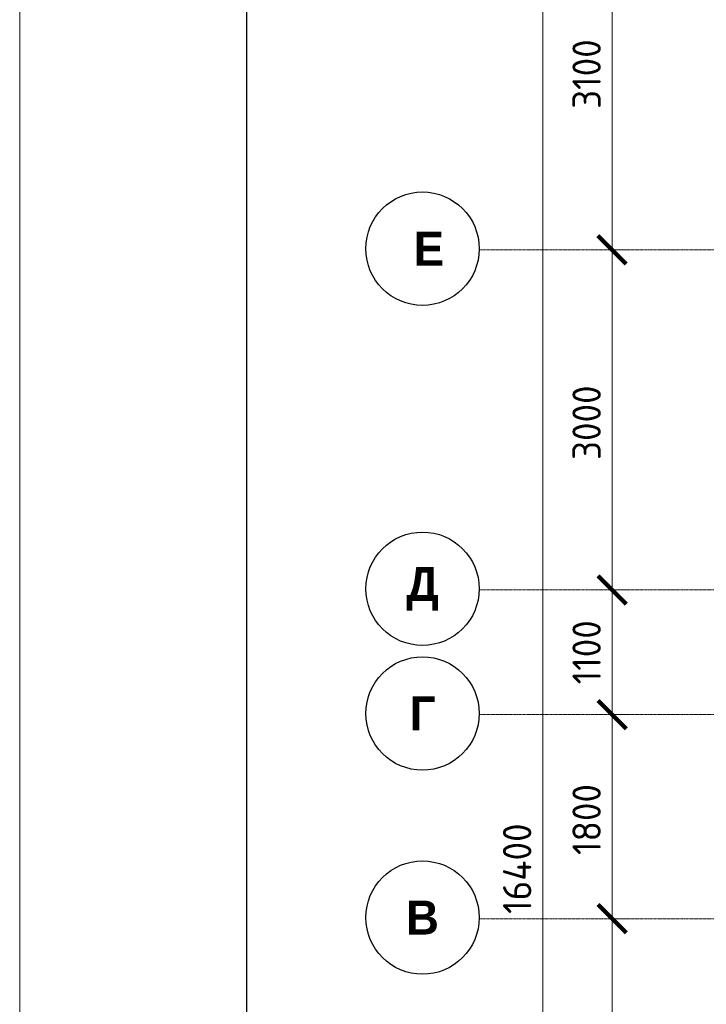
# Model space of a CAD drawing. Header units: millimetres. Extents: x -386473 to 311666, y -59266 to 291810.
# Tile 10 of 132: x -201466 to -195408, y 20199 to 28884. Entities that reach past the tile are written whole.
import ezdxf

# ---------------------------------------------------------------- set-up
doc = ezdxf.new("R2010")
doc.units = ezdxf.units.MM
doc.linetypes.add('______5', pattern=[1100, 800, -100, 100, -100])
doc.linetypes.add('осевая', pattern=[50.8, 31.75, -6.35, 6.35, -6.35])
for name, color, linetype, lineweight in [('Оси', 40, '______5', 18), ('РАЗМЕРЫ', 1, 'Continuous', 9), ('ТОНКИЕ', 7, 'Continuous', 9)]:
    doc.layers.add(name, color=color, linetype=linetype, lineweight=lineweight)
doc.layers.add('ТОЛСТЫЕ_ОСНОВНЫЕ', color=6, linetype='Continuous')
doc.styles.add('Century Gothic', font='GOTHIC.TTF')
doc.styles.add('GOST-2.304_Type-B', font='GOST_Common.ttf')
doc.dimstyles.new('СПДС', dxfattribs={"dimscale": 100, "dimtxt": 2.5, "dimasz": 2.5, "dimexe": 1.25, "dimexo": 0, "dimtad": 1, "dimdec": 0, "dimtxsty": 'GOST-2.304_Type-B', "dimblk": 'ARCHTICK', "dimcen": 2.5, "dimdle": 2, "dimadec": 0, "dimazin": 2, "dimtfac": 0.75, "dimtdec": 0, "dimtmove": 1, "dimatfit": 3, "dimfxl": 1, "dimtolj": 1, "dimarcsym": 1})

# ---------------------------------------------------------------- blocks, each defined once
blk = doc.blocks.new('*U44')
at = {"layer": 'ТОЛСТЫЕ_ОСНОВНЫЕ', "color": 6}
blk.add_lwpolyline([(20, 5), (886, 5), (886, 415), (20, 415)], close=True, dxfattribs=at)
at = {"layer": 'ТОНКИЕ'}
blk.add_lwpolyline([(0, 0), (891, 0), (891, 420), (0, 420)], close=True, dxfattribs=at)
blk = doc.blocks.new('_ArchTick')
at = {"color": 0, "linetype": 'ByBlock', "const_width": 0.15}
blk.add_lwpolyline([(-0.5, -0.5), (0.5, 0.5)], dxfattribs=at)
blk = doc.blocks.new('*D427')
at = {"color": 0, "lineweight": -2, "transparency": 16777216}
for p, q in [((979756.2, -14892.9), (979756.2, 1907.1)), ((979756.2, 1707.1), (979881.2, 1707.1)), ((979756.2, -14692.9), (979881.2, -14692.9))]:
    blk.add_line(p, q, dxfattribs=at)
at = {"layer": 'DEFPOINTS', "color": 0, "transparency": 16777216}
for p in [(979756.2, 1707.1), (979756.2, 1707.1), (979756.2, -14692.9)]:
    blk.add_point(p, dxfattribs=at)
at = {"color": 0, "lineweight": -2, "transparency": 16777216, "xscale": 250, "yscale": 250, "zscale": 250}
for p, rotation in [((979756.2, 1707.1), 90), ((979756.2, -14692.9), 270)]:
    blk.add_blockref('_ArchTick', p, dxfattribs=dict(at, rotation=rotation))
at = {"color": 0, "transparency": 16777216, "insert": (979531.2, -6851.5), "char_height": 250, "width": 104166.667, "attachment_point": 5, "rotation": 90, "style": 'GOST-2.304_Type-B'}
blk.add_mtext('\\A1;16400', dxfattribs=at)
blk = doc.blocks.new('NSY101')
at = {"color": 0, "linetype": 'ByBlock', "lineweight": -2}
blk.add_circle((0, 0), 50, dxfattribs=at)
blk = doc.blocks.new('СЛОЖНЫЙ_ОБЪЕКТ_25')
at = {"layer": 'Оси', "color": 16, "linetype": 'Continuous', "lineweight": 25, "transparency": 33554687, "xscale": 9.999999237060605, "yscale": 9.999999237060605, "zscale": 9.999999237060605}
blk.add_blockref('NSY101', (-12318.7, -12596.8), dxfattribs=at)
at = {"layer": 'Оси', "color": 16, "linetype": 'Continuous', "lineweight": 25, "transparency": 33554687, "insert": (-12318.7, -12596.8), "char_height": 300, "width": 390, "attachment_point": 5, "style": 'Century Gothic'}
blk.add_mtext('\\A1;{\\fCentury Gothic|i0|b1;\\H300.000000;\\W1.000000;\\C16;В}\\P', dxfattribs=at)
blk = doc.blocks.new('СЛОЖНЫЙ_ОБЪЕКТ_26')
at = {"layer": 'Оси', "color": 16, "linetype": 'Continuous', "lineweight": 25, "transparency": 33554687, "xscale": 9.999999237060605, "yscale": 9.999999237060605, "zscale": 9.999999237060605}
blk.add_blockref('NSY101', (-12318.7, -10796.8), dxfattribs=at)
at = {"layer": 'Оси', "color": 16, "linetype": 'Continuous', "lineweight": 25, "transparency": 33554687, "insert": (-12318.7, -10796.8), "char_height": 300, "width": 345, "attachment_point": 5, "style": 'Century Gothic'}
blk.add_mtext('\\A1;{\\fCentury Gothic|i0|b1;\\H300.000000;\\W1.000000;\\C16;Г}\\P', dxfattribs=at)
blk = doc.blocks.new('СЛОЖНЫЙ_ОБЪЕКТ_27')
at = {"layer": 'Оси', "color": 16, "linetype": 'Continuous', "lineweight": 25, "transparency": 33554687, "xscale": 9.999999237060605, "yscale": 9.999999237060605, "zscale": 9.999999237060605}
blk.add_blockref('NSY101', (-12318.7, -9696.8), dxfattribs=at)
at = {"layer": 'Оси', "color": 16, "linetype": 'Continuous', "lineweight": 25, "transparency": 33554687, "insert": (-12318.7, -9696.8), "char_height": 300, "width": 470, "attachment_point": 5, "style": 'Century Gothic'}
blk.add_mtext('\\A1;{\\fCentury Gothic|i0|b1;\\H300.000000;\\W1.000000;\\C16;Д}\\P', dxfattribs=at)
blk = doc.blocks.new('СЛОЖНЫЙ_ОБЪЕКТ_62')
at = {"layer": 'Оси', "color": 16, "linetype": 'Continuous', "lineweight": 25, "transparency": 33554687, "xscale": 9.999999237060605, "yscale": 9.999999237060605, "zscale": 9.999999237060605}
blk.add_blockref('NSY101', (-12318.7, -6696.8), dxfattribs=at)
at = {"layer": 'Оси', "color": 16, "linetype": 'Continuous', "lineweight": 25, "transparency": 33554687, "insert": (-12318.7, -6696.8), "char_height": 300, "width": 480, "attachment_point": 5, "style": 'Century Gothic'}
blk.add_mtext('\\A1;{\\fCentury Gothic|i0|b1;\\H300.000000;\\W1.000000;\\C16; Е}\\P', dxfattribs=at)
blk = doc.blocks.new('*D409')
at = {"color": 0, "lineweight": -2, "transparency": 16777216}
for p, q in [((980368.8, -9992.9), (980368.8, -7092.9)), ((980368.8, -7292.9), (980493.8, -7292.9)), ((980368.8, -9792.9), (980493.8, -9792.9))]:
    blk.add_line(p, q, dxfattribs=at)
at = {"layer": 'DEFPOINTS', "color": 0, "transparency": 16777216}
for p in [(980368.8, -7292.9), (980368.8, -7292.9), (980368.8, -9792.9)]:
    blk.add_point(p, dxfattribs=at)
at = {"color": 0, "lineweight": -2, "transparency": 16777216, "xscale": 250, "yscale": 250, "zscale": 250}
for p, rotation in [((980368.8, -7292.9), 90), ((980368.8, -9792.9), 270)]:
    blk.add_blockref('_ArchTick', p, dxfattribs=dict(at, rotation=rotation))
at = {"color": 0, "transparency": 16777216, "insert": (980143.8, -8568), "char_height": 250, "width": 83333.333, "attachment_point": 5, "rotation": 90, "style": 'GOST-2.304_Type-B'}
blk.add_mtext('\\A1;2500', dxfattribs=at)
blk = doc.blocks.new('*D410')
at = {"color": 0, "lineweight": -2, "transparency": 16777216}
for p, q in [((980368.8, -7492.9), (980368.8, -5292.9)), ((980368.8, -5492.9), (980493.8, -5492.9)), ((980368.8, -7292.9), (980493.8, -7292.9))]:
    blk.add_line(p, q, dxfattribs=at)
at = {"layer": 'DEFPOINTS', "color": 0, "transparency": 16777216}
for p in [(980368.8, -5492.9), (980368.8, -5492.9), (980368.8, -7292.9)]:
    blk.add_point(p, dxfattribs=at)
at = {"color": 0, "lineweight": -2, "transparency": 16777216, "xscale": 250, "yscale": 250, "zscale": 250}
for p, rotation in [((980368.8, -5492.9), 90), ((980368.8, -7292.9), 270)]:
    blk.add_blockref('_ArchTick', p, dxfattribs=dict(at, rotation=rotation))
at = {"color": 0, "transparency": 16777216, "insert": (980143.8, -6418), "char_height": 250, "width": 83333.333, "attachment_point": 5, "rotation": 90, "style": 'GOST-2.304_Type-B'}
blk.add_mtext('\\A1;1800', dxfattribs=at)
blk = doc.blocks.new('*D411')
at = {"color": 0, "lineweight": -2, "transparency": 16777216}
for p, q in [((980368.8, -5692.9), (980368.8, -4192.9)), ((980368.8, -4392.9), (980493.8, -4392.9)), ((980368.8, -5492.9), (980493.8, -5492.9))]:
    blk.add_line(p, q, dxfattribs=at)
at = {"layer": 'DEFPOINTS', "color": 0, "transparency": 16777216}
for p in [(980368.8, -4392.9), (980368.8, -4392.9), (980368.8, -5492.9)]:
    blk.add_point(p, dxfattribs=at)
at = {"color": 0, "lineweight": -2, "transparency": 16777216, "xscale": 250, "yscale": 250, "zscale": 250}
for p, rotation in [((980368.8, -4392.9), 90), ((980368.8, -5492.9), 270)]:
    blk.add_blockref('_ArchTick', p, dxfattribs=dict(at, rotation=rotation))
at = {"color": 0, "transparency": 16777216, "insert": (980143.8, -4942.9), "char_height": 250, "width": 83333.333, "attachment_point": 5, "rotation": 90, "style": 'GOST-2.304_Type-B'}
blk.add_mtext('\\A1;1100', dxfattribs=at)
blk = doc.blocks.new('*D412')
at = {"color": 0, "lineweight": -2, "transparency": 16777216}
for p, q in [((980368.8, -4592.9), (980368.8, -1192.9)), ((980368.8, -1392.9), (980493.8, -1392.9)), ((980368.8, -4392.9), (980493.8, -4392.9))]:
    blk.add_line(p, q, dxfattribs=at)
at = {"layer": 'DEFPOINTS', "color": 0, "transparency": 16777216}
for p in [(980368.8, -1392.9), (980368.8, -1392.9), (980368.8, -4392.9)]:
    blk.add_point(p, dxfattribs=at)
at = {"color": 0, "lineweight": -2, "transparency": 16777216, "xscale": 250, "yscale": 250, "zscale": 250}
for p, rotation in [((980368.8, -1392.9), 90), ((980368.8, -4392.9), 270)]:
    blk.add_blockref('_ArchTick', p, dxfattribs=dict(at, rotation=rotation))
at = {"color": 0, "transparency": 16777216, "insert": (980143.8, -2918), "char_height": 250, "width": 83333.333, "attachment_point": 5, "rotation": 90, "style": 'GOST-2.304_Type-B'}
blk.add_mtext('\\A1;3000', dxfattribs=at)
blk = doc.blocks.new('*D413')
at = {"color": 0, "lineweight": -2, "transparency": 16777216}
for p, q in [((980368.8, -1592.9), (980368.8, 1907.1)), ((979945.2, 1707.1), (980493.8, 1707.1)), ((980368.8, -1392.9), (980493.8, -1392.9))]:
    blk.add_line(p, q, dxfattribs=at)
at = {"layer": 'DEFPOINTS', "color": 0, "transparency": 16777216}
for p in [(979945.2, 1707.1), (980368.8, 1707.1), (980368.8, -1392.9)]:
    blk.add_point(p, dxfattribs=at)
at = {"color": 0, "lineweight": -2, "transparency": 16777216, "xscale": 250, "yscale": 250, "zscale": 250}
for p, rotation in [((980368.8, 1707.1), 90), ((980368.8, -1392.9), 270)]:
    blk.add_blockref('_ArchTick', p, dxfattribs=dict(at, rotation=rotation))
at = {"color": 0, "transparency": 16777216, "insert": (980143.8, 157.1), "char_height": 250, "width": 83333.333, "attachment_point": 5, "rotation": 90, "style": 'GOST-2.304_Type-B'}
blk.add_mtext('\\A1;3100', dxfattribs=at)
blk = doc.blocks.new('оси2')
at = {"layer": 'Оси', "color": 16, "linetype": 'осевая', "lineweight": 0, "ltscale": 0.25, "transparency": 33554687}
for p, q in [((979200, -1392.9), (1032582.1, -1392.9)), ((979200, -4392.9), (1032582.1, -4392.9)), ((979200, -5492.9), (1032582.1, -5492.9)), ((979200, -7292.9), (1032582.1, -7292.9))]:
    blk.add_line(p, q, dxfattribs=at)
at = {"layer": 'Оси', "color": 16, "linetype": 'Continuous', "lineweight": 25, "transparency": 33554687}
for name in ['СЛОЖНЫЙ_ОБЪЕКТ_62', 'СЛОЖНЫЙ_ОБЪЕКТ_27', 'СЛОЖНЫЙ_ОБЪЕКТ_26', 'СЛОЖНЫЙ_ОБЪЕКТ_25']:
    blk.add_blockref(name, (991015, 5314), dxfattribs=at)
for base, p1, p2, picture, middle in [((979756.2, 1707.1), (979756.2, -14692.9), (979756.2, 1707.1), '*D427', (979756.2, -6851.5)), ((980368.8, 1707.1), (980368.8, -1392.9), (979945.2, 1707.1), '*D413', (980368.8, 157.1)), ((980368.8, -1392.9), (980368.8, -4392.9), (980368.8, -1392.9), '*D412', (980368.8, -2918)), ((980368.8, -4392.9), (980368.8, -5492.9), (980368.8, -4392.9), '*D411', (980368.8, -4942.9)), ((980368.8, -5492.9), (980368.8, -7292.9), (980368.8, -5492.9), '*D410', (980368.8, -6418)), ((980368.8, -7292.9), (980368.8, -9792.9), (980368.8, -7292.9), '*D409', (980368.8, -8568))]:
    dim = blk.add_linear_dim(base=base, p1=p1, p2=p2, angle=90, dimstyle='СПДС', override={"dimgap": 1})
    dim.commit()
    dim.dimension.update_dxf_attribs({"geometry": picture, "text_midpoint": middle, "dimtype": 128})

msp = doc.modelspace()

# ---------------------------------------------------------------- block references
at = {"xscale": 100, "yscale": 100, "zscale": 100}
msp.add_blockref('*U44', (-201466, -4054.4), dxfattribs=at)
at = {"layer": 'РАЗМЕРЫ'}
msp.add_blockref('оси2', (-1176608.3, 28247.3), dxfattribs=at)

doc.saveas('drawing.dxf')
